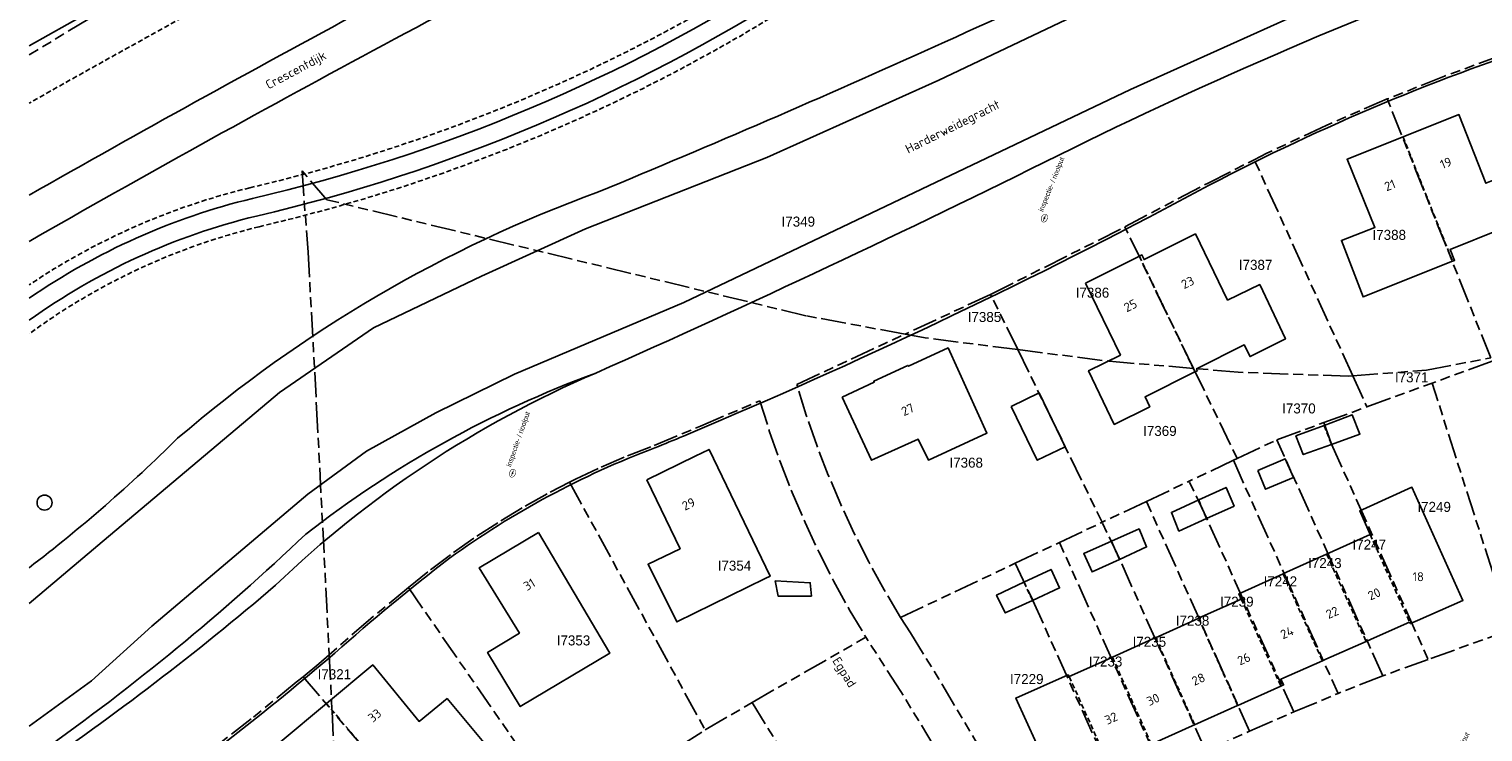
# Model space of a CAD drawing. Extents: x 168491 to 169507, y 481494 to 482503.
# Tile 42 of 108: x 168500 to 168645, y 482324 to 482394. Entities that reach past the tile are written whole.
import ezdxf
from ezdxf.enums import TextEntityAlignment as Align

# ---------------------------------------------------------------- set-up
doc = ezdxf.new("R2010")
doc.units = 0
doc.header["$LTSCALE"] = 0.5
doc.linetypes.add('KAD', pattern=[12, 5, -1, 2, -1, 2, -1])
doc.linetypes.add('STIPPELFIJN', pattern=[1.5, 1, -0.5])
doc.layers.get('0').update_dxf_attribs({"linetype": 'CONTINUOUS'})
for name, color, linetype in [('G01', 3, 'KAD'), ('G_BTD', 3, 'CONTINUOUS'), ('G_OWT', 7, 'CONTINUOUS'), ('G_PNDMV', 1, 'CONTINUOUS'), ('G_WGD', 2, 'CONTINUOUS'), ('G_WTD', 4, 'CONTINUOUS'), ('NAR', 7, 'CONTINUOUS'), ('ORL', 7, 'CONTINUOUS'), ('PPUT', 7, 'CONTINUOUS'), ('PSTM', 170, 'CONTINUOUS'), ('Z01', 2, 'CONTINUOUS')]:
    doc.layers.add(name, color=color, linetype=linetype)
doc.styles.add('ISO', font='isocpeur.ttf', dxfattribs={"height": 1})

# ---------------------------------------------------------------- blocks, each defined once
blk = doc.blocks.new('put')
at = {"linetype": 'ByBlock', "lineweight": -2}
h = blk.add_hatch(color=0, dxfattribs=at)
h.dxf.hatch_style = 1
edge = h.paths.add_edge_path()
edge.add_spline(control_points=[(0.44, 0), (0.44, 0.04), (0.43, 0.09), (0.36, 0.2), (0.28, 0.26), (0.09, 0.32), (-0.02, 0.33), (-0.22, 0.29), (-0.31, 0.24), (-0.42, 0.12), (-0.44, 0.06), (-0.44, -0.06), (-0.42, -0.12), (-0.33, -0.22), (-0.28, -0.26), (-0.1, -0.33), (0.04, -0.33), (0.27, -0.27), (0.37, -0.2), (0.43, -0.08), (0.44, -0.04), (0.44, 0)], knot_values=[0, 0, 0, 0, 0.380029, 0.380029, 1.118666, 1.118666, 1.857303, 1.857303, 2.59594, 2.59594, 3.13294, 3.13294, 3.66994, 3.66994, 4.20694, 4.20694, 5.079565, 5.079565, 5.952189, 5.952189, 6.283185, 6.283185, 6.283185, 6.283185], degree=3, periodic=0)
edge = h.paths.add_edge_path(flags=16)
edge.add_ellipse((0, 0), major_axis=(0.392, 0), ratio=0.689655, start_angle=0, end_angle=360)
h = blk.add_hatch(color=0, dxfattribs=at)
h.dxf.hatch_style = 1
h.paths.add_polyline_path([(-0.1, 0, -0.096396), (-0.09, 0.04), (-0.25, 0.04, 1), (-0.25, -0.04), (-0.09, -0.04, -0.096396)])
at = {"linetype": 'ByBlock', "lineweight": -2, "true_color": 0x681648}
h = blk.add_hatch(color=219, dxfattribs=at)
h.dxf.hatch_style = 1
h.paths.add_polyline_path([(0.1, 0, 1), (-0.1, 0, 1)])
at = {"linetype": 'ByBlock', "lineweight": -2}
h = blk.add_hatch(color=0, dxfattribs=at)
h.dxf.hatch_style = 1
h.paths.add_polyline_path([(0.25, 0.04), (0.09, 0.04, -0.096396), (0.1, 0, -0.096396), (0.09, -0.04), (0.25, -0.04, 1)])
at = {"color": 0, "linetype": 'ByBlock', "lineweight": -2}
blk.add_attdef('PUT', (0.5, 0.35), '', height=0.5, dxfattribs=at)
blk = doc.blocks.new('SPEELOBJ')
at = {"color": 0, "linetype": 'Continuous'}
blk.add_circle((0, 0), 0.75, dxfattribs=at)
at = {"color": 0, "flags": 2}
blk.add_attdef('SPEELOBJECT', (1.45, 0), '', height=1, dxfattribs=at)

msp = doc.modelspace()

# ---------------------------------------------------------------- linework, layer by layer
at = {"layer": 'G01'}
for p, q in [((168645.943, 482361.037), (168635.612, 482386.897)), ((168632.172, 482359.237), (168622.323, 482380.833)), ((168596.007, 482367.38), (168609.406, 482374.111)), ((168616.26, 482359.984), (168609.406, 482374.111)), ((168596.007, 482367.38), (168587.46, 482363.405)), ((168598.718, 482361.858), (168596.007, 482367.38)), ((168598.718, 482361.858), (168607.137, 482344.61)), ((168646.076, 482360.707), (168640.09, 482358.52)), ((168616.26, 482359.984), (168620.626, 482350.984)), ((168632.172, 482359.237), (168633.584, 482356.142)), ((168633.584, 482356.142), (168640.09, 482358.52)), ((168647.964, 482333.883), (168640.09, 482358.52)), ((168629.26, 482354.563), (168633.584, 482356.142)), ((168624.581, 482352.853), (168629.26, 482354.563)), ((168620.626, 482350.984), (168624.581, 482352.853)), ((168620.24, 482350.801), (168615.827, 482348.716)), ((168620.626, 482350.984), (168620.24, 482350.801)), ((168620.24, 482350.801), (168630.697, 482327.513)), ((168611.559, 482346.699), (168615.827, 482348.716)), ((168553.965, 482348.61), (168567.502, 482323.871)), ((168611.559, 482346.699), (168607.137, 482344.61)), ((168621.86, 482323.757), (168611.559, 482346.699)), ((168602.878, 482342.597), (168607.137, 482344.61)), ((168598.466, 482340.512), (168602.878, 482342.597)), ((168613.16, 482319.698), (168602.878, 482342.597)), ((168587.019, 482335.104), (168598.466, 482340.512)), ((168537.871, 482338.086), (168553.934, 482314.86)), ((168572.197, 482326.616), (168583.547, 482333.125)), ((168647.964, 482333.883), (168639.697, 482330.906)), ((168529.965, 482331.383), (168530.25, 482325.788)), ((168639.697, 482330.906), (168635.169, 482329.273)), ((168527.371, 482329.182), (168530.25, 482325.788)), ((168635.169, 482329.273), (168630.697, 482327.513)), ((168626.267, 482325.66), (168630.697, 482327.513)), ((168530.25, 482325.788), (168531.396, 482303.242)), ((168545.023, 482308.372), (168530.25, 482325.788)), ((168567.502, 482323.871), (168572.197, 482326.616)), ((168572.197, 482326.616), (168585.641, 482304.568)), ((168621.86, 482323.757), (168626.267, 482325.66)), ((168560.02, 482319.043), (168567.502, 482323.871)), ((168617.489, 482321.748), (168621.86, 482323.757))]:
    msp.add_line(p, q, dxfattribs=at)
for points in [[(168649.746, 482467.919), (168645.193, 482465.805), (168620.924, 482455.224), (168612.146, 482451.059), (168511.171, 482398.06), (168500, 482391.2937)], [(168648.675, 482391.816), (168647.105, 482391.291), (168641.328, 482389.175), (168635.612, 482386.897)], [(168635.612, 482386.897), (168629.562, 482384.278), (168623.594, 482381.477), (168622.323, 482380.833)], [(168609.406, 482374.111), (168617.714, 482378.497), (168622.323, 482380.833)], [(168587.46, 482363.405), (168577.566, 482365.239), (168529.73, 482376.827), (168527.251, 482379.728), (168527.859, 482371.588), (168528.711, 482356.052), (168529.965, 482331.383)], [(168587.019, 482335.104), (168585.384, 482337.849), (168583.843, 482340.647), (168582.397, 482343.495), (168581.048, 482346.391), (168579.798, 482349.33), (168578.647, 482352.31), (168577.598, 482355.328), (168576.651, 482358.378), (168587.46, 482363.405)], [(168598.718, 482361.858), (168589.484, 482363.03), (168587.46, 482363.405)], [(168598.718, 482361.858), (168607.835, 482360.7), (168616.26, 482359.984)], [(168632.172, 482359.237), (168639.511, 482359.812), (168645.943, 482361.037)], [(168632.172, 482359.237), (168631.722, 482359.202), (168620.713, 482359.606), (168616.26, 482359.984)], [(168553.965, 482348.61), (168554.551, 482348.91), (168557.128, 482350.12), (168559.745, 482351.242), (168562.399, 482352.274), (168567.044, 482354.215), (168572.96, 482356.755), (168573.937, 482353.66), (168575.015, 482350.598), (168576.194, 482347.574), (168577.472, 482344.59), (168578.848, 482341.65), (168580.32, 482338.757), (168581.887, 482335.914), (168583.547, 482333.125)], [(168629.26, 482354.563), (168630.05, 482352.404), (168639.697, 482330.906)], [(168635.169, 482329.273), (168625.319, 482351.21), (168624.581, 482352.853)], [(168626.267, 482325.66), (168617.582, 482345.004), (168615.827, 482348.716)], [(168537.871, 482338.086), (168540.088, 482339.872), (168542.365, 482341.581), (168544.7, 482343.211), (168547.088, 482344.761), (168549.528, 482346.229), (168552.017, 482347.612), (168553.965, 482348.61)], [(168617.489, 482321.748), (168608.894, 482340.892), (168607.137, 482344.61)], [(168598.466, 482340.512), (168600.22, 482336.798), (168608.861, 482317.553)], [(168537.871, 482338.086), (168534.123, 482334.988), (168530.448, 482331.805), (168529.965, 482331.383)], [(168587.019, 482335.104), (168587.989, 482333.571), (168591.137, 482328.472), (168594.19, 482323.316), (168597.146, 482318.103), (168600.005, 482312.836), (168608.861, 482317.553)], [(168585.641, 482304.568), (168586.808, 482305.299), (168591.627, 482308.146), (168596.518, 482310.866), (168593.538, 482316.58), (168590.38, 482322.198), (168587.049, 482327.715), (168583.547, 482333.125)], [(168529.965, 482331.383), (168528.926, 482330.475), (168527.371, 482329.182)], [(168527.371, 482329.182), (168526.675, 482328.623), (168522.177, 482324.973), (168517.607, 482321.413)]]:
    msp.add_lwpolyline(points, dxfattribs=at)
at = {"layer": 'G_BTD', "linetype": 'STIPPELFIJN', "lineweight": -3, "transparency": 33554687}
for points in [[(168563.656, 482420.59, 0.01137971), (168500, 482386.479, 0.01137971)], [(168522.037, 482378.025, 0.08504065), (168575.128, 482400.382)], [(168522.962, 482374.134, 0.08502456), (168577.282, 482397.011)], [(168522.037, 482378.025, 0.08880773), (168500, 482368.3168, 0.08880773)], [(168522.962, 482374.134, 0.09941945), (168500, 482363.4256, 0.09941945)]]:
    msp.add_lwpolyline(points, format="xyb", dxfattribs=at)
at = {"layer": 'G_OWT', "linetype": 'Continuous', "lineweight": 25, "transparency": 33554687}
for points in [[(168561.365, 482425.034, 0.01093433), (168500, 482392.2205, 0.01093433)], [(168556.854, 482377.622, 0.01661239), (168623.526, 482407.763)], [(168556.854, 482377.622, 0.09011403), (168514.834, 482353.001)], [(168556.576, 482359.514, 0.07745644), (168527.626, 482343.436)], [(168500, 482340.0692, 0.03151337), (168514.834, 482353.001)], [(168501.13, 482321.636, 0.03639866), (168527.626, 482343.436)]]:
    msp.add_lwpolyline(points, format="xyb", dxfattribs=at)
at = {"layer": 'G_PNDMV', "linetype": 'Continuous', "lineweight": 25, "transparency": 33554687}
for points in [[(168637.185, 482383.108), (168642.769, 482385.333), (168645.447, 482378.482), (168648.762, 482379.803)], [(168642.116, 482370.688), (168633.189, 482367.131), (168631.038, 482372.773), (168634.372, 482374.069), (168631.602, 482380.883), (168637.185, 482383.108)], [(168648.762, 482379.803), (168650.954, 482374.21), (168647.272, 482372.743), (168646.831, 482373.849), (168641.884, 482371.877), (168642.334, 482370.775), (168642.116, 482370.688)], [(168610.861, 482371.186), (168611.115, 482371.313), (168611.333, 482370.859), (168616.453, 482373.421), (168619.657, 482366.813), (168622.875, 482368.352), (168625.437, 482362.93), (168621.905, 482361.163), (168621.329, 482362.336), (168616.566, 482359.953), (168616.662, 482359.753)], [(168605.49, 482368.499), (168610.861, 482371.186)], [(168616.409, 482359.626), (168611.423, 482357.132), (168611.888, 482356.152), (168608.352, 482354.383), (168605.789, 482359.755), (168608.969, 482361.307), (168605.49, 482368.499)], [(168581.18, 482357.125), (168584.383, 482358.612), (168584.337, 482358.701), (168587.748, 482360.284), (168587.813, 482360.204), (168591.757, 482362.035), (168595.639, 482353.529), (168589.793, 482350.823), (168588.759, 482352.929), (168584.102, 482350.805), (168581.18, 482357.125)], [(168616.662, 482359.753), (168616.409, 482359.626)], [(168598.056, 482356.169), (168600.843, 482357.559), (168603.462, 482352.15), (168600.666, 482350.8), (168598.056, 482356.169)], [(168629.306, 482354.286), (168632.118, 482355.333), (168632.881, 482353.421), (168630.049, 482352.396)], [(168630.049, 482352.396), (168627.217, 482351.371), (168626.495, 482353.239), (168629.306, 482354.286)], [(168566.499, 482351.212), (168567.891, 482351.896), (168573.981, 482339.222), (168573.509, 482338.991)], [(168561.674, 482348.842), (168566.499, 482351.212)], [(168622.67, 482349.772), (168625.427, 482350.947), (168626.251, 482349.087), (168623.443, 482347.91), (168622.67, 482349.772)], [(168573.509, 482338.991), (168564.669, 482334.665), (168561.807, 482340.426), (168564.992, 482341.973), (168561.674, 482348.842)], [(168616.782, 482346.84), (168619.513, 482348.088), (168620.305, 482346.227), (168617.557, 482344.982)], [(168637.844, 482334.645), (168637.911, 482334.495), (168638.614, 482334.804), (168643.161, 482336.801), (168638.064, 482348.106), (168633.54, 482346.057), (168632.853, 482345.746), (168633.901, 482343.393)], [(168617.557, 482344.982), (168614.809, 482343.737), (168614.052, 482345.591), (168616.782, 482346.84)], [(168550.848, 482343.599), (168557.997, 482331.539), (168549.047, 482326.192), (168545.778, 482331.607), (168548.962, 482333.535), (168544.928, 482340.048), (168550.848, 482343.599)], [(168608.061, 482342.718), (168610.82, 482343.954), (168611.581, 482342.147), (168608.859, 482340.901)], [(168633.901, 482343.393), (168629.553, 482341.434), (168629.555, 482341.43)], [(168608.859, 482340.901), (168606.137, 482339.655), (168605.301, 482341.482), (168608.061, 482342.718)], [(168625.209, 482339.466), (168625.548, 482339.619), (168629.555, 482341.43)], [(168600.189, 482336.808), (168597.46, 482335.555), (168596.602, 482337.344), (168599.325, 482338.622)], [(168599.325, 482338.622), (168602.049, 482339.899), (168602.892, 482338.049), (168600.189, 482336.808)], [(168621.03, 482336.945), (168620.795, 482337.472), (168621.023, 482337.575), (168625.209, 482339.466)], [(168616.776, 482335.024), (168621.03, 482336.945)], [(168612.469, 482333.08), (168616.734, 482335.005), (168616.776, 482335.024)], [(168637.844, 482334.645), (168634.006, 482332.941), (168633.485, 482332.71)], [(168608.161, 482331.135), (168612.208, 482332.962), (168612.469, 482333.08)], [(168633.485, 482332.71), (168629.467, 482330.926), (168629.126, 482330.775)], [(168529.693, 482326.509), (168534.322, 482330.36), (168538.933, 482324.714), (168541.737, 482326.998), (168545.579, 482322.401), (168538.334, 482316.259)], [(168603.854, 482329.19), (168607.682, 482330.918), (168608.161, 482331.135)], [(168629.126, 482330.775), (168624.977, 482328.933), (168625.253, 482328.358), (168625.191, 482328.33), (168624.997, 482328.243)], [(168607.744, 482320.516), (168607.829, 482320.327), (168602.642, 482317.97), (168598.519, 482327.051), (168603.742, 482329.382), (168603.854, 482329.19)], [(168624.997, 482328.243), (168620.683, 482326.311)], [(168525.064, 482322.658), (168529.693, 482326.509)], [(168620.683, 482326.311), (168620.658, 482326.3), (168616.37, 482324.38)], [(168616.37, 482324.38), (168616.126, 482324.27), (168612.057, 482322.448)]]:
    msp.add_lwpolyline(points, dxfattribs=at)
at = {"layer": 'G_PNDMV', "linetype": 'STIPPELFIJN', "lineweight": -3, "transparency": 33554687}
for points in [[(168637.185, 482383.108), (168642.116, 482370.688)], [(168610.861, 482371.186), (168616.409, 482359.626)], [(168629.306, 482354.286), (168630.049, 482352.396)], [(168616.782, 482346.84), (168617.557, 482344.982)], [(168633.901, 482343.393), (168637.844, 482334.645)], [(168608.061, 482342.718), (168608.859, 482340.901)], [(168629.555, 482341.43), (168633.485, 482332.71)], [(168599.325, 482338.622), (168600.189, 482336.808)], [(168625.209, 482339.466), (168629.126, 482330.775)], [(168621.03, 482336.945), (168624.997, 482328.243)], [(168616.776, 482335.024), (168620.683, 482326.311)], [(168612.469, 482333.08), (168616.37, 482324.38)], [(168608.161, 482331.135), (168612.057, 482322.448)], [(168603.854, 482329.19), (168607.744, 482320.516)], [(168529.693, 482326.509), (168538.334, 482316.259)]]:
    msp.add_lwpolyline(points, dxfattribs=at)
at = {"layer": 'G_WGD', "linetype": 'Continuous', "lineweight": 25, "transparency": 33554687}
for points in [[(168567.322, 482413.479, 0.01211257), (168500, 482377.2813, 0.01211257)], [(168569.155, 482409.924, 0.01247571), (168500, 482372.6765, 0.01247571)], [(168649.455, 482401.341, 0.02701697), (168602.811, 482381.295)], [(168522.291, 482376.955, 0.08505704), (168575.72, 482399.455)], [(168522.708, 482375.204, 0.08502945), (168576.689, 482397.938)], [(168653.027, 482393.009, 0.04345462), (168617.83, 482378.275)], [(168556.576, 482359.514, 0.01080874), (168602.811, 482381.295)], [(168569.054, 482354.798, 0.02249048), (168617.83, 482378.275)], [(168522.291, 482376.955, 0.09156448), (168500, 482366.9859, 0.09156448)], [(168522.708, 482375.204, 0.09632629), (168500, 482364.785, 0.09632629)], [(168556.576, 482359.514, 0.09019247), (168524.613, 482338.323)], [(168562.493, 482352.042, 0.00144526), (168565.343, 482353.228)], [(168562.493, 482352.042, 0.0672636), (168541.985, 482341.023)], [(168541.985, 482341.023, 0.01766577), (168530.529, 482331.539)], [(168500, 482319.4949, 0.02739985), (168524.613, 482338.323)], [(168500, 482308.6825, 0.03249429), (168530.529, 482331.539)]]:
    msp.add_lwpolyline(points, format="xyb", dxfattribs=at)
for points in [[(168569.054, 482354.798), (168565.343, 482353.228)], [(168574.493, 482338.752), (168578.001, 482338.576), (168578.113, 482337.231), (168574.781, 482337.231), (168574.493, 482338.752)]]:
    msp.add_lwpolyline(points, dxfattribs=at)
at = {"layer": 'G_WTD', "linetype": 'Continuous', "lineweight": 25, "transparency": 33554687}
for points in [[(168555.544, 482373.922), (168573.646, 482381.064), (168590.819, 482388.789), (168631.673, 482408.239), (168660.23, 482418.591), (168678.632, 482424.9), (168692.744, 482428.084)], [(168565.369, 482366.577), (168609.974, 482387.842), (168632.608, 482398.071), (168647.934, 482404.293)], [(168555.544, 482373.922), (168545.184, 482369.201), (168534.397, 482364.02), (168524.999, 482357.56), (168506.866, 482342.284)], [(168512.242, 482334.23), (168527.837, 482347.429), (168533.685, 482351.709), (168540.596, 482355.538), (168548.482, 482359.412), (168565.369, 482366.577)], [(168500, 482336.5094), (168506.866, 482342.284)], [(168512.242, 482334.23), (168506.217, 482328.779), (168500, 482324.2419)]]:
    msp.add_lwpolyline(points, dxfattribs=at)

# ---------------------------------------------------------------- block references
at = {"layer": 'PPUT', "linetype": 'Continuous', "lineweight": 13, "transparency": 33554687}
for p, rotation in [((168601.37, 482374.993), 68.19859051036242), ((168548.265, 482349.512), 70.60487661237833), ((168641.227, 482317.725), 62.25562983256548)]:
    msp.add_blockref('put', p, dxfattribs=dict(at, rotation=rotation)).add_auto_attribs({'PUT': 'inspectie- / rioolput'})
at = {"layer": 'PSTM', "linetype": 'Continuous', "lineweight": 0, "transparency": 33554687}
msp.add_blockref('SPEELOBJ', (168501.542, 482346.576), dxfattribs=at)

# ---------------------------------------------------------------- texts
at = {"layer": 'NAR', "linetype": 'Continuous', "lineweight": 25, "transparency": 33554687, "style": 'ISO'}
for s, rotation, p in [('19', 21.7, (168641.458, 482380.505)), ('21', 21.7, (168635.874, 482378.28)), ('23', 26.6, (168615.682, 482368.563)), ('25', 26.6, (168609.965, 482366.265)), ('27', 24.9, (168587.727, 482355.864)), ('29', 26.2, (168565.85, 482346.437)), ('31', 31, (168549.946, 482338.393)), ('20', 23.9, (168634.302, 482337.449)), ('22', 23.9, (168630.114, 482335.59)), ('24', 23.9, (168625.599, 482333.586)), ('26', 24.1, (168621.289, 482330.966)), ('28', 24.1, (168616.757, 482328.936)), ('30', 24.1, (168612.225, 482326.906)), ('33', 39.8, (168534.505, 482325.307)), ('32', 24.1, (168608.034, 482325.029))]:
    msp.add_text(s, height=0.9, rotation=rotation, dxfattribs=at).set_placement(p, align=Align.MIDDLE_CENTER)
msp.add_text('18', height=0.9, dxfattribs=at).set_placement((168638.698, 482339.173), align=Align.MIDDLE_CENTER)
at = {"layer": 'ORL', "linetype": 'Continuous', "lineweight": 25, "transparency": 33554687, "style": 'ISO'}
for s, rotation, p in [('Crescentdijk', 28, (168526.629, 482389.794)), ('Harderweidegracht', 26.6, (168592.208, 482384.143)), ('Egpad', 302.1, (168581.413, 482329.638))]:
    msp.add_text(s, height=0.9, rotation=rotation, dxfattribs=at).set_placement(p, align=Align.MIDDLE_CENTER)
at = {"layer": 'Z01', "ltscale": 0.5}
for s, p in [('I7349', (168575.132, 482374.1485)), ('I7388', (168634.133, 482372.8237)), ('I7387', (168620.789, 482369.8294)), ('I7386', (168604.5016, 482367.0475)), ('I7385', (168593.7164, 482364.619)), ('I7371', (168636.3738, 482358.5895)), ('I7370', (168625.1126, 482355.484)), ('I7369', (168611.231, 482353.234)), ('I7368', (168591.894, 482350.0656)), ('I7249', (168638.612, 482345.6518)), ('I7247', (168632.139, 482341.8849)), ('I7354', (168568.756, 482339.7771)), ('I7243', (168627.7045, 482340.0373)), ('I7242', (168623.262, 482338.212)), ('I7239', (168618.913, 482336.18)), ('I7238', (168614.4985, 482334.2806)), ('I7353', (168552.6865, 482332.3094)), ('I7235', (168610.1835, 482332.1734)), ('I7233', (168605.813, 482330.2009)), ('I7321', (168528.8105, 482328.932)), ('I7229', (168597.94, 482328.4519))]:
    msp.add_text(s, height=1, dxfattribs=at).set_placement(p)

doc.saveas('drawing.dxf')
